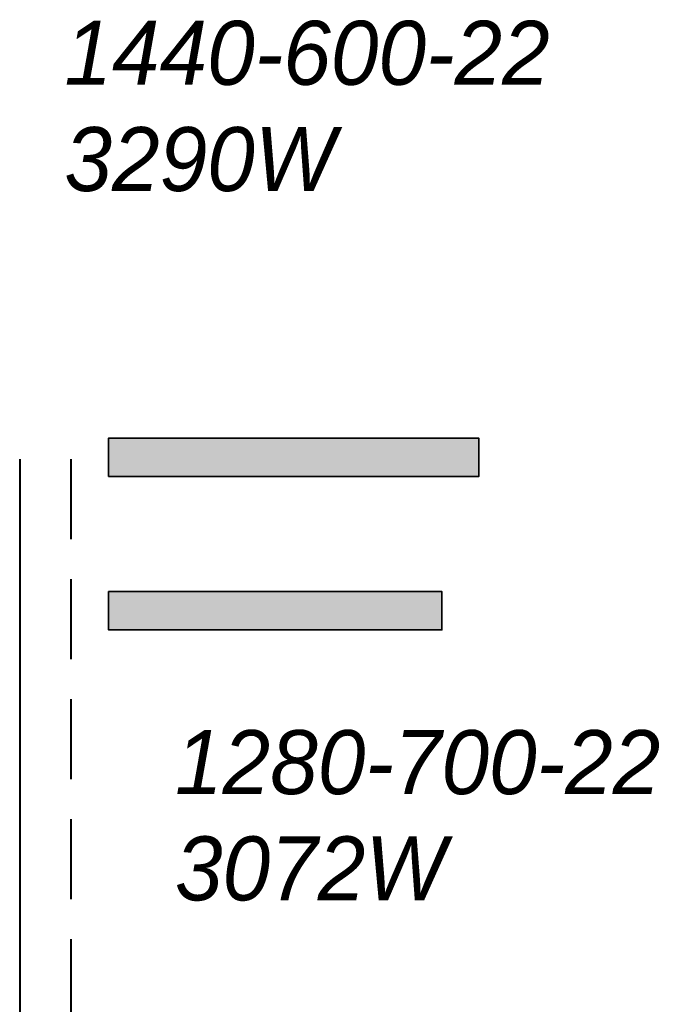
# Model space of a CAD drawing. Header units: millimetres. Extents: x -13501 to 278776, y 0 to 252300.
# Tile 4 of 132: x 13582 to 16112, y 43323 to 47169. Entities that reach past the tile are written whole.
import ezdxf

# ---------------------------------------------------------------- set-up
doc = ezdxf.new("R2010")
doc.units = ezdxf.units.MM
doc.header["$LTSCALE"] = 100
doc.linetypes.add('B0703', pattern=[4.6875, 3.125, -1.5625])
doc.layers.add('WL56cv-groep C2+3-A', color=140, linetype='CONTINUOUS', lineweight=40)
doc.layers.add('WL56cv-groep C2+3-R', color=140, linetype='B0703', lineweight=40)
doc.layers.add('WL56cv-symbool', color=7, linetype='CONTINUOUS', lineweight=35, true_color=0x00a529)
doc.layers.add('WT-tekst', color=7, linetype='CONTINUOUS')
doc.styles.add('B-01', font='GOTHICI.TTF')

msp = doc.modelspace()

# ---------------------------------------------------------------- hatches: boundary and pattern name
at = {"layer": 'WL56cv-symbool'}
for points in [[(13929.3, 45384.5), (15375.3, 45384.5), (15375.3, 45534.5), (13929.3, 45534.5)], [(13929.3, 44935.3), (15231.3, 44935.3), (15231.3, 44785.3), (13929.3, 44785.3)]]:
    msp.add_hatch(color=256, dxfattribs=at).paths.add_polyline_path(points)

# ---------------------------------------------------------------- linework, layer by layer
at = {"layer": 'WL56cv-groep C2+3-A'}
msp.add_line((13582.1, 45452.9), (13582.1, 27039.1), dxfattribs=at)
at = {"layer": 'WL56cv-groep C2+3-R'}
msp.add_line((13782.1, 45452.9), (13782.1, 25540.7), dxfattribs=at)
at = {"layer": 'WL56cv-symbool'}
for points in [[(13929.3, 45384.5), (15375.3, 45384.5), (15375.3, 45534.5), (13929.3, 45534.5)], [(13929.3, 44935.3), (15231.3, 44935.3), (15231.3, 44785.3), (13929.3, 44785.3)]]:
    msp.add_lwpolyline(points, close=True, dxfattribs=at)

# ---------------------------------------------------------------- texts
at = {"layer": 'WT-tekst', "style": 'B-01'}
for s, p in [('1440-600-22', (13756.7, 46914.6)), ('3290W', (13756.7, 46499.5)), ('1280-700-22', (14188.8, 44143.9)), ('3072W', (14188.8, 43728.8))]:
    msp.add_text(s, height=250, dxfattribs=at).set_placement(p)

doc.saveas('drawing.dxf')
